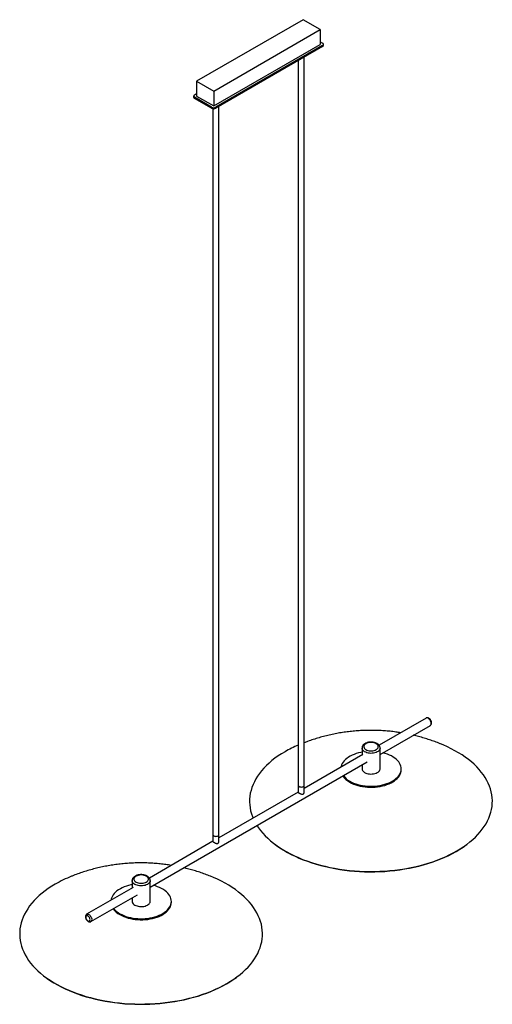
# Paper-space layout '_Isométrica' of a CAD drawing. Header units: millimetres. Extents: x -1069 to -286, y -693 to 938.
import ezdxf

# ---------------------------------------------------------------- set-up
doc = ezdxf.new("R2010")
doc.units = ezdxf.units.MM

psp = doc.layouts.new('_Isométrica')

# ---------------------------------------------------------------- linework, layer by layer
at = {"color": 7, "linetype": 'Continuous', "lineweight": 25}
for p, q in [((-599.1, 937.7), (-775.9, 835.7)), ((-570.8, 921.4), (-599.1, 937.7)), ((-747.6, 819.4), (-570.8, 921.4)), ((-570.8, 921.4), (-570.8, 896.9)), ((-747.6, 794.9), (-570.8, 896.9)), ((-570.8, 901), (-567.3, 899)), ((-565.8, 895.3), (-565.8, 896.9)), ((-567.3, 894.9), (-744, 792.8)), ((-567.3, 893.3), (-744, 791.2)), ((-567.3, 893.3), (-567.3, 894.9)), ((-607.6, 870), (-607.6, -341.3)), ((-597.6, -341.3), (-597.6, 875.7)), ((-775.9, 835.7), (-775.9, 811.2)), ((-775.9, 835.7), (-747.6, 819.4)), ((-779.4, 813.2), (-775.9, 815.3)), ((-747.6, 819.4), (-747.6, 794.9)), ((-780.9, 811.2), (-780.9, 809.6)), ((-751.1, 792.8), (-779.4, 809.2)), ((-779.4, 809.2), (-779.4, 807.5)), ((-751.1, 791.2), (-779.4, 807.5)), ((-775.9, 811.2), (-747.6, 794.9)), ((-751.1, 791.2), (-751.1, 792.8)), ((-749, 790.5), (-749, -423)), ((-744, 792.8), (-744, 791.2)), ((-739, -423), (-739, 794.1)), ((-395.4, -218.6), (-473.5, -263.6)), ((-471.7, -278.8), (-388.4, -230.7)), ((-501.7, -268.3), (-501.7, -279.9)), ((-471.7, -302.6), (-471.7, -268.3)), ((-852.8, -498.8), (-493.3, -291.2)), ((-500.3, -279.1), (-597.6, -335.3)), ((-501.7, -296.1), (-501.7, -302.6)), ((-436.7, -304.3), (-436.7, -302.6)), ((-607.6, -341.1), (-739, -416.9)), ((-749, -422.7), (-854.3, -483.5)), ((-646.4, -427.4), (-645.4, -428.1)), ((-328.5, -428.1), (-327.4, -427.4)), ((-882.8, -487.8), (-882.8, -499.9)), ((-852.8, -522.1), (-852.8, -487.8)), ((-881.3, -499), (-958.3, -543.5)), ((-951.3, -555.6), (-874.2, -511.1)), ((-882.8, -516.1), (-882.8, -522.1)), ((-817.8, -523.7), (-817.8, -522.1)), ((-1027.5, -646.8), (-1026.5, -647.6)), ((-709.6, -647.6), (-708.5, -646.8))]:
    psp.add_line(p, q, dxfattribs=at)
at = {"color": 8, "linetype": 'Continuous', "lineweight": 25, "flags": 128}
for points in [[(-387, -227.5), (-387.1, -226.1), (-387.4, -224.7), (-388, -223.3), (-388.8, -221.9), (-389.8, -220.7), (-390.8, -219.7), (-391.9, -218.9), (-393, -218.4), (-394, -218.2), (-395, -218.4), (-395.4, -218.6)], [(-497.3, -274.5), (-498.8, -273.5), (-500, -272.3), (-500.9, -271.1), (-501.5, -269.8), (-501.7, -268.5), (-501.7, -268.3)], [(-471.7, -268.4), (-471.7, -268.8), (-472, -270.1), (-472.7, -271.4), (-473.7, -272.6), (-475, -273.7), (-476.5, -274.7), (-478.3, -275.5), (-480.3, -276.2), (-482.5, -276.6), (-484.7, -276.9), (-487, -277), (-489.3, -276.9), (-491.5, -276.5), (-493.6, -276), (-495.6, -275.3), (-497.3, -274.5)], [(-878.4, -493.9), (-879.9, -492.9), (-881.1, -491.7), (-882, -490.5), (-882.6, -489.2), (-882.8, -487.9), (-882.8, -487.7)], [(-852.8, -487.8), (-852.9, -488.3), (-853.2, -489.6), (-853.8, -490.8), (-854.8, -492), (-856.1, -493.1), (-857.6, -494.1), (-859.4, -494.9), (-861.4, -495.6), (-863.6, -496.1), (-865.8, -496.3), (-868.1, -496.4), (-870.4, -496.3), (-872.6, -496), (-874.7, -495.4), (-876.7, -494.7), (-878.4, -493.9)], [(-958.3, -543.5), (-957.8, -543.3), (-956.9, -543.2), (-955.9, -543.3), (-954.8, -543.8), (-953.7, -544.6), (-952.6, -545.6), (-951.7, -546.9), (-950.9, -548.2), (-950.3, -549.6), (-949.9, -551.1), (-949.8, -552.4)]]:
    psp.add_lwpolyline(points, dxfattribs=at)
at = {"color": 7, "linetype": 'Continuous', "lineweight": 25, "flags": 128}
for points in [[(-495.2, -270.8), (-493.6, -271.6), (-491.8, -272.2), (-489.8, -272.6), (-487.8, -272.8), (-485.7, -272.8), (-483.6, -272.6), (-481.6, -272.2), (-479.8, -271.6), (-478.2, -270.8), (-476.9, -269.9), (-475.8, -268.8), (-475.1, -267.7), (-474.8, -266.5), (-474.8, -265.3), (-475.1, -264.1), (-475.8, -263), (-476.9, -261.9), (-478.2, -261), (-479.8, -260.2), (-481.6, -259.6), (-483.6, -259.2), (-485.7, -259), (-487.8, -259), (-489.8, -259.2), (-491.8, -259.6), (-493.6, -260.2), (-495.2, -261), (-496.5, -261.9), (-497.6, -263), (-498.3, -264.1), (-498.7, -265.3), (-498.7, -266.5), (-498.3, -267.7), (-497.6, -268.8), (-496.5, -269.9), (-495.2, -270.8)], [(-629.3, -274.3), (-635.1, -277.8), (-640.7, -281.4), (-646, -285.2), (-651, -289.1), (-655.7, -293.1), (-660.2, -297.3), (-664.3, -301.5), (-668.1, -305.9), (-671.7, -310.3), (-674.8, -314.8), (-677.7, -319.4), (-680.2, -324), (-682.4, -328.7), (-684.2, -333.5), (-685.7, -338.3), (-686.9, -343.1), (-687.7, -347.9), (-688.1, -352.8), (-688.2, -357.7), (-687.9, -362.5), (-687.3, -367.4), (-686.4, -372.2), (-685, -377), (-683.4, -381.8), (-682.4, -384.2)], [(-675.8, -396.6), (-673.3, -400.3), (-669.9, -404.8), (-666.3, -409.2), (-662.3, -413.5), (-658, -417.7), (-653.4, -421.8), (-648.5, -425.7), (-643.4, -429.6), (-637.9, -433.3), (-632.2, -436.9), (-626.2, -440.3), (-620, -443.6), (-613.6, -446.8), (-606.9, -449.7), (-600.1, -452.6), (-593, -455.2), (-585.7, -457.7), (-578.3, -460), (-570.7, -462.1), (-563, -464), (-555.1, -465.8), (-547.1, -467.3), (-539, -468.7), (-530.8, -469.9), (-522.6, -470.8), (-514.2, -471.6), (-505.9, -472.1), (-497.4, -472.5), (-489, -472.6), (-480.6, -472.6), (-472.2, -472.3), (-463.8, -471.9), (-455.4, -471.2), (-447.1, -470.4), (-438.9, -469.3), (-430.7, -468), (-422.7, -466.6), (-414.8, -464.9), (-407, -463.1), (-399.3, -461.1), (-391.8, -458.9), (-384.4, -456.5), (-377.3, -453.9), (-370.3, -451.2), (-363.5, -448.3), (-357, -445.2), (-350.6, -442), (-344.6, -438.6), (-338.7, -435.1), (-333.1, -431.4), (-327.8, -427.7), (-322.8, -423.8), (-318.1, -419.7), (-313.6, -415.6), (-309.5, -411.4), (-305.7, -407), (-302.2, -402.6), (-299, -398.1), (-296.1, -393.5), (-293.6, -388.9), (-291.4, -384.2), (-289.6, -379.4), (-288.1, -374.6), (-286.9, -369.8), (-286.1, -365), (-285.7, -360.1), (-285.6, -355.2), (-285.9, -350.4), (-286.5, -345.5), (-287.5, -340.7), (-288.8, -335.9), (-290.4, -331.1), (-292.5, -326.4), (-294.8, -321.7), (-297.5, -317.1), (-300.5, -312.5), (-303.9, -308.1), (-307.5, -303.7), (-311.5, -299.4), (-315.8, -295.2), (-320.4, -291.1), (-325.3, -287.2), (-330.5, -283.3), (-335.9, -279.6), (-341.6, -276), (-347.6, -272.6), (-353.8, -269.3), (-360.2, -266.1), (-366.9, -263.1), (-371.6, -261.2)], [(-501.7, -275.1), (-503.6, -275.5), (-507.5, -276.4), (-511.3, -277.5), (-514.8, -278.8), (-518.2, -280.2), (-521.3, -281.8), (-524.2, -283.5), (-526.9, -285.4), (-529.2, -287.4), (-531.3, -289.5), (-533, -291.7), (-534.4, -294), (-535.5, -296.3), (-536.2, -298.7), (-536.5, -300)], [(-522.1, -323), (-519, -324.7), (-515.7, -326.2), (-512.2, -327.5), (-508.5, -328.6), (-504.6, -329.6), (-500.7, -330.3), (-496.6, -330.9), (-492.5, -331.3), (-488.3, -331.5), (-484.1, -331.5), (-479.9, -331.2), (-475.8, -330.8), (-471.8, -330.2), (-467.8, -329.4), (-464, -328.3), (-460.4, -327.2), (-456.9, -325.8), (-453.6, -324.3), (-450.6, -322.6), (-447.9, -320.8), (-445.4, -318.9), (-443.2, -316.8), (-441.2, -314.6), (-439.7, -312.4), (-438.4, -310.1), (-437.5, -307.7), (-436.9, -305.3), (-436.7, -302.9), (-436.8, -300.5), (-437.3, -298.1), (-438.2, -295.7), (-439.3, -293.4), (-440.8, -291.2), (-442.6, -289), (-444.8, -286.9), (-447.2, -284.9), (-449.9, -283.1), (-452.9, -281.4), (-456.1, -279.8), (-459.5, -278.4), (-463.1, -277.2), (-466.9, -276.1), (-467.1, -276.1)], [(-522.1, -324.7), (-519, -326.3), (-515.7, -327.8), (-512.2, -329.1), (-508.5, -330.3), (-504.6, -331.2), (-500.7, -332), (-496.6, -332.6), (-492.5, -332.9), (-488.3, -333.1), (-484.1, -333.1), (-479.9, -332.9), (-475.8, -332.4), (-471.8, -331.8), (-467.8, -331), (-464, -330), (-460.4, -328.8), (-456.9, -327.4), (-453.6, -325.9), (-450.6, -324.2), (-447.9, -322.4), (-445.4, -320.5), (-443.2, -318.4), (-441.2, -316.3), (-439.7, -314), (-438.4, -311.7), (-437.5, -309.4), (-436.9, -307), (-436.7, -304.6), (-436.7, -304.3)], [(-501.7, -302.6), (-501.7, -302.8), (-501.5, -304.1), (-500.9, -305.4), (-500, -306.6), (-498.8, -307.7), (-497.3, -308.8)], [(-497.3, -308.8), (-495.6, -309.6), (-493.6, -310.3), (-491.5, -310.8), (-489.3, -311.2), (-487, -311.3), (-484.7, -311.2), (-482.5, -310.9), (-480.3, -310.5), (-478.3, -309.8), (-476.5, -309), (-475, -308), (-473.7, -306.9), (-472.7, -305.7), (-472, -304.4), (-471.7, -303.1), (-471.7, -302.6)], [(-606.2, -332), (-605.1, -332.4), (-603.8, -332.7), (-602.4, -332.8), (-601.1, -332.7), (-599.9, -332.3), (-598.9, -331.8), (-598.1, -331.2), (-597.7, -330.4), (-597.6, -329.9)], [(-606.2, -332), (-605.1, -332.4), (-603.8, -332.7), (-602.4, -332.8), (-601.1, -332.7), (-599.9, -332.3), (-598.9, -331.8), (-598.1, -331.2), (-597.7, -330.4), (-597.6, -329.9)], [(-747.6, -413.6), (-746.5, -414.1), (-745.2, -414.4), (-743.9, -414.5), (-742.5, -414.3), (-741.3, -414), (-740.3, -413.5), (-739.5, -412.8), (-739.1, -412.1), (-739, -411.6)], [(-747.6, -413.6), (-746.5, -414.1), (-745.2, -414.4), (-743.9, -414.5), (-742.5, -414.3), (-741.3, -414), (-740.3, -413.5), (-739.5, -412.8), (-739.1, -412.1), (-739, -411.6)], [(-645.4, -428.1), (-642.3, -430.3), (-636.9, -434), (-631.3, -437.6), (-625.3, -441), (-619.2, -444.3), (-612.8, -447.4), (-606.2, -450.4), (-599.3, -453.2), (-592.3, -455.8), (-585.1, -458.3), (-577.7, -460.5), (-570.2, -462.7), (-562.5, -464.6), (-554.7, -466.3), (-546.7, -467.8), (-538.7, -469.2), (-530.5, -470.4), (-522.3, -471.3), (-514, -472.1), (-505.7, -472.6), (-497.4, -473), (-489, -473.1), (-480.6, -473.1), (-472.3, -472.8), (-463.9, -472.4), (-455.6, -471.7), (-447.4, -470.9), (-439.2, -469.8), (-431.1, -468.5), (-423.1, -467.1), (-415.2, -465.5), (-407.5, -463.6), (-399.9, -461.6), (-392.4, -459.4), (-385.1, -457.1), (-378, -454.5), (-371, -451.8), (-364.3, -448.9), (-357.8, -445.9), (-351.5, -442.7), (-345.5, -439.3), (-339.7, -435.8), (-334.1, -432.2), (-328.9, -428.4), (-328.5, -428.1)], [(-1010.4, -493.7), (-1016.2, -497.2), (-1021.8, -500.9), (-1027.1, -504.6), (-1032.1, -508.5), (-1036.9, -512.6), (-1041.3, -516.7), (-1045.4, -520.9), (-1049.3, -525.3), (-1052.8, -529.7), (-1056, -534.2), (-1058.8, -538.8), (-1061.3, -543.4), (-1063.5, -548.1), (-1065.4, -552.9), (-1066.9, -557.7), (-1068, -562.5), (-1068.8, -567.4), (-1069.2, -572.2), (-1069.3, -577.1), (-1069.1, -581.9), (-1068.4, -586.8), (-1067.5, -591.6), (-1066.1, -596.4), (-1064.5, -601.2), (-1062.5, -605.9), (-1060.1, -610.6), (-1057.4, -615.2), (-1054.4, -619.8), (-1051.1, -624.2), (-1047.4, -628.6), (-1043.4, -632.9), (-1039.1, -637.1), (-1034.5, -641.2), (-1029.6, -645.2), (-1024.5, -649), (-1019, -652.7), (-1013.3, -656.3), (-1007.4, -659.7), (-1001.1, -663), (-994.7, -666.2), (-988, -669.2), (-981.2, -672), (-974.1, -674.6), (-966.8, -677.1), (-959.4, -679.4), (-951.8, -681.5), (-944.1, -683.5), (-936.2, -685.2), (-928.2, -686.8), (-920.1, -688.1), (-911.9, -689.3), (-903.7, -690.2), (-895.3, -691), (-887, -691.6), (-878.6, -691.9), (-870.1, -692.1), (-861.7, -692), (-853.3, -691.8), (-844.9, -691.3), (-836.5, -690.6), (-828.2, -689.8), (-820, -688.7), (-811.9, -687.5), (-803.8, -686), (-795.9, -684.4), (-788.1, -682.5), (-780.4, -680.5), (-772.9, -678.3), (-765.5, -675.9), (-758.4, -673.3), (-751.4, -670.6), (-744.6, -667.7), (-738.1, -664.6), (-731.8, -661.4), (-725.7, -658), (-719.8, -654.5), (-714.3, -650.9), (-709, -647.1), (-703.9, -643.2), (-699.2, -639.2), (-694.7, -635), (-690.6, -630.8), (-686.8, -626.4), (-683.3, -622), (-680.1, -617.5), (-677.2, -612.9), (-674.7, -608.3), (-672.5, -603.6), (-670.7, -598.8), (-669.2, -594), (-668, -589.2), (-667.3, -584.4), (-666.8, -579.5), (-666.7, -574.6), (-667, -569.8), (-667.6, -564.9), (-668.6, -560.1), (-669.9, -555.3), (-671.6, -550.5), (-673.6, -545.8), (-675.9, -541.1), (-678.6, -536.5), (-681.6, -532), (-685, -527.5), (-688.7, -523.1), (-692.6, -518.8), (-696.9, -514.6), (-701.5, -510.5), (-706.4, -506.6), (-711.6, -502.7), (-717, -499), (-722.7, -495.4), (-728.7, -492), (-734.9, -488.7), (-741.3, -485.5), (-748, -482.6), (-752.8, -480.6)], [(-876.3, -490.2), (-874.7, -491), (-872.9, -491.6), (-870.9, -492), (-868.9, -492.2), (-866.8, -492.2), (-864.7, -492), (-862.8, -491.6), (-860.9, -491), (-859.3, -490.2), (-858, -489.3), (-857, -488.2), (-856.2, -487.1), (-855.9, -485.9), (-855.9, -484.7), (-856.2, -483.5), (-857, -482.4), (-858, -481.3), (-859.3, -480.4), (-860.9, -479.6), (-862.8, -479), (-864.7, -478.6), (-866.8, -478.4), (-868.9, -478.4), (-870.9, -478.6), (-872.9, -479), (-874.7, -479.6), (-876.3, -480.4), (-877.7, -481.3), (-878.7, -482.4), (-879.4, -483.5), (-879.8, -484.7), (-879.8, -485.9), (-879.4, -487.1), (-878.7, -488.2), (-877.7, -489.3), (-876.3, -490.2)], [(-882.8, -494.5), (-884.8, -494.9), (-888.6, -495.8), (-892.4, -496.9), (-895.9, -498.2), (-899.3, -499.6), (-902.4, -501.2), (-905.3, -503), (-908, -504.8), (-910.3, -506.8), (-912.4, -508.9), (-914.1, -511.1), (-915.5, -513.4), (-916.6, -515.8), (-917.4, -518.1), (-917.7, -520.1)], [(-903.2, -542.5), (-900.1, -544.1), (-896.8, -545.6), (-893.3, -546.9), (-889.6, -548), (-885.7, -549), (-881.8, -549.8), (-877.7, -550.3), (-873.6, -550.7), (-869.4, -550.9), (-865.2, -550.9), (-861, -550.7), (-856.9, -550.2), (-852.9, -549.6), (-848.9, -548.8), (-845.1, -547.8), (-841.5, -546.6), (-838, -545.2), (-834.8, -543.7), (-831.7, -542), (-829, -540.2), (-826.5, -538.3), (-824.3, -536.2), (-822.4, -534.1), (-820.8, -531.8), (-819.5, -529.5), (-818.6, -527.2), (-818.1, -524.8), (-817.8, -522.4), (-818, -519.9), (-818.4, -517.5), (-819.3, -515.2), (-820.4, -512.8), (-821.9, -510.6), (-823.8, -508.4), (-825.9, -506.3), (-828.3, -504.4), (-831, -502.5), (-834, -500.8), (-837.2, -499.2), (-840.6, -497.8), (-844.2, -496.6), (-847.5, -495.7)], [(-903.2, -544.1), (-900.1, -545.7), (-896.8, -547.2), (-893.3, -548.5), (-889.6, -549.7), (-885.7, -550.6), (-881.8, -551.4), (-877.7, -552), (-873.6, -552.4), (-869.4, -552.5), (-865.2, -552.5), (-861, -552.3), (-856.9, -551.9), (-852.9, -551.2), (-848.9, -550.4), (-845.1, -549.4), (-841.5, -548.2), (-838, -546.9), (-834.8, -545.3), (-831.7, -543.7), (-829, -541.9), (-826.5, -539.9), (-824.3, -537.9), (-822.4, -535.7), (-820.8, -533.5), (-819.5, -531.2), (-818.6, -528.8), (-818.1, -526.4), (-817.8, -524), (-817.8, -523.7)], [(-882.8, -522.1), (-882.8, -522.2), (-882.6, -523.5), (-882, -524.8), (-881.1, -526), (-879.9, -527.2), (-878.4, -528.2)], [(-878.4, -528.2), (-876.7, -529), (-874.7, -529.7), (-872.6, -530.3), (-870.4, -530.6), (-868.1, -530.7), (-865.8, -530.6), (-863.6, -530.4), (-861.4, -529.9), (-859.4, -529.2), (-857.6, -528.4), (-856.1, -527.4), (-854.8, -526.3), (-853.8, -525.1), (-853.2, -523.9), (-852.9, -522.6), (-852.8, -522.1)], [(-952.6, -552.4), (-952.8, -551.2), (-953.2, -550), (-953.8, -548.8), (-954.5, -547.7), (-955.5, -546.8), (-956.4, -546.1), (-957.4, -545.8), (-958.2, -545.8), (-958.9, -546.2), (-959.4, -546.9), (-959.7, -547.8), (-959.7, -548.9), (-959.4, -550.1), (-958.9, -551.4), (-958.2, -552.5), (-957.4, -553.5), (-956.4, -554.3), (-955.5, -554.8), (-954.5, -554.9), (-953.8, -554.7), (-953.2, -554.2), (-952.8, -553.4), (-952.6, -552.4)], [(-1026.5, -647.6), (-1023.5, -649.8), (-1018, -653.5), (-1012.4, -657), (-1006.5, -660.4), (-1000.3, -663.7), (-993.9, -666.8), (-987.3, -669.8), (-980.4, -672.6), (-973.4, -675.2), (-966.2, -677.7), (-958.8, -680), (-951.3, -682.1), (-943.6, -684), (-935.8, -685.7), (-927.8, -687.3), (-919.8, -688.6), (-911.7, -689.8), (-903.4, -690.7), (-895.2, -691.5), (-886.8, -692), (-878.5, -692.4), (-870.1, -692.5), (-861.7, -692.5), (-853.4, -692.2), (-845, -691.8), (-836.7, -691.1), (-828.5, -690.3), (-820.3, -689.2), (-812.2, -688), (-804.2, -686.5), (-796.3, -684.9), (-788.6, -683.1), (-781, -681), (-773.5, -678.9), (-766.2, -676.5), (-759.1, -673.9), (-752.2, -671.2), (-745.4, -668.3), (-738.9, -665.3), (-732.6, -662.1), (-726.6, -658.7), (-720.8, -655.2), (-715.3, -651.6), (-710, -647.9), (-709.6, -647.6)]]:
    psp.add_lwpolyline(points, dxfattribs=at)
at = {"color": 7, "linetype": 'Continuous', "lineweight": 25}
for centre, radius, start, end in [((-568, 896.9), 2.18, 290.7834, 69.2166), ((-568.3, 895.5), 2.51, 294.3747, 354.3052), ((-778.4, 809.8), 2.51, 185.6948, 245.6253), ((-778.6, 811.2), 2.18, 110.7834, 249.2166), ((-747.6, 799.7), 7.69, 242.6097, 297.3903), ((-747.6, 798), 7.69, 242.6097, 297.3903), ((-524, -457.6), 211.4, 113.3063, 119.8656), ((-506.6, -295.9), 32.7, 214.6591, 241.7527), ((-505.4, -292.8), 34.5, 217.8369, 241.192), ((-605.1, -329.7), 2.49, 185.3828, 245.9373), ((-746.6, -411.3), 2.49, 185.3828, 245.9373), ((-903, -681), 215.9, 111.8362, 119.8128), ((-886.9, -514.3), 34, 216.0376, 241.2913), ((-886.4, -512), 34.8, 218.8363, 241.1368)]:
    psp.add_arc(centre, radius, start, end, dxfattribs=at)
at = {"color": 8, "linetype": 'Continuous', "lineweight": 25}
for centre, start, end in [((-390.4, -227.9), 304.916, 6.3962), ((-953.2, -552.8), 305.102, 6.3786)]:
    psp.add_arc(centre, 3.44, start, end, dxfattribs=at)
at = {"color": 7, "linetype": 'Continuous', "lineweight": 25}
for points, knots in [([(-386.4, -226.7), (-386.4, -226.4), (-386.4, -225.7), (-386.6, -224.5), (-387.1, -223.1), (-387.9, -221.8), (-388.7, -220.6), (-389.8, -219.6), (-390.9, -218.8), (-392, -218.2), (-393.1, -218), (-394.2, -218.1), (-395, -218.3), (-395.3, -218.5), (-395.4, -218.6)], [0, 0, 0, 0, 0.054785, 0.151863, 0.24866, 0.345219, 0.442127, 0.540123, 0.640226, 0.732055, 0.818565, 0.900203, 0.979421, 1, 1, 1, 1]), ([(-388.4, -230.6), (-388.2, -230.5), (-387.7, -230.2), (-387.1, -229.4), (-386.6, -228.5), (-386.4, -227.5), (-386.4, -226.9), (-386.4, -226.7)], [0, 0, 0, 0, 0.156644, 0.38635, 0.616695, 0.85851, 1, 1, 1, 1]), ([(-437.6, -242.9), (-440.3, -242.5), (-446.1, -241.6), (-455.3, -240.5), (-465, -239.7), (-474.7, -239.2), (-484.5, -238.9), (-494.4, -239), (-504.2, -239.4), (-514.1, -240.1), (-524, -241.1), (-533.9, -242.5), (-543.7, -244.1), (-553.5, -246.1), (-563.2, -248.4), (-572.9, -251), (-582.5, -254), (-590.7, -256.8), (-595.7, -258.7), (-597.6, -259.4)], [0, 0, 0, 0, 0.049836, 0.109483, 0.169326, 0.229362, 0.289589, 0.350007, 0.410614, 0.471406, 0.532379, 0.593522, 0.65482, 0.716256, 0.777803, 0.839434, 0.901118, 0.962822, 1, 1, 1, 1]), ([(-471.7, -268.4), (-471.7, -267.9), (-471.8, -267), (-472.2, -265.7), (-472.9, -264.3), (-473.8, -263.1), (-475.1, -261.9), (-476.6, -260.9), (-478.3, -260), (-480.2, -259.3), (-482.2, -258.8), (-484.4, -258.5), (-486.5, -258.4), (-488.7, -258.5), (-490.9, -258.7), (-492.9, -259.2), (-494.9, -259.9), (-496.7, -260.8), (-498.3, -261.8), (-499.6, -263.1), (-500.6, -264.3), (-501.3, -265.7), (-501.7, -267), (-501.7, -267.9), (-501.7, -268.3)], [0, 0, 0, 0, 0.035997, 0.078012, 0.120319, 0.16385, 0.209154, 0.256191, 0.304376, 0.352954, 0.401421, 0.449698, 0.497845, 0.545981, 0.594226, 0.642702, 0.69156, 0.740918, 0.790779, 0.840697, 0.884237, 0.926096, 0.971174, 1, 1, 1, 1]), ([(-371.7, -261.1), (-371.8, -261.1), (-374.7, -259.9), (-380.7, -257.6), (-389.6, -254.5), (-398.7, -251.7), (-407.7, -249.1), (-413.7, -247.7), (-416.7, -247)], [0, 0, 0, 0, 0.004844, 0.204657, 0.40518, 0.606432, 0.808423, 1, 1, 1, 1]), ([(-607.6, -341.3), (-607.6, -341.3), (-607.7, -341.5), (-607.3, -341.8), (-606.6, -342.4), (-605.5, -343), (-604.2, -343.6), (-602.8, -344.2), (-601.3, -344.6), (-600, -344.7), (-598.9, -344.3), (-598.2, -343.5), (-597.7, -342.4), (-597.7, -341.6), (-597.7, -341.3)], [0, 0, 0, 0, 0.009799, 0.128426, 0.216676, 0.305138, 0.389481, 0.481572, 0.59036, 0.682172, 0.756734, 0.831334, 0.931376, 1, 1, 1, 1]), ([(-749, -423), (-749, -423), (-749.1, -423.1), (-748.8, -423.4), (-748, -424), (-746.9, -424.6), (-745.6, -425.2), (-744.2, -425.8), (-742.7, -426.3), (-741.4, -426.3), (-740.4, -425.9), (-739.6, -425.1), (-739.1, -424.1), (-739.1, -423.3), (-739.1, -423)], [0, 0, 0, 0, 0.009799, 0.128426, 0.216676, 0.305138, 0.389481, 0.481572, 0.59036, 0.682172, 0.756734, 0.831334, 0.931376, 1, 1, 1, 1]), ([(-817.9, -462.5), (-820.8, -462), (-827, -461), (-836.4, -460), (-846.1, -459.1), (-855.9, -458.6), (-865.7, -458.4), (-875.5, -458.4), (-885.4, -458.8), (-895.2, -459.5), (-905.1, -460.6), (-915, -461.9), (-924.8, -463.5), (-934.6, -465.5), (-944.3, -467.8), (-954, -470.4), (-963.6, -473.4), (-973.1, -476.7), (-979.7, -479.1), (-983, -480.5), (-983.3, -480.6)], [0, 0, 0, 0, 0.053031, 0.110656, 0.16847, 0.226471, 0.284657, 0.343027, 0.401579, 0.46031, 0.519216, 0.578286, 0.637507, 0.69686, 0.756321, 0.815863, 0.875455, 0.935068, 0.99467, 1, 1, 1, 1]), ([(-752.8, -480.6), (-752.9, -480.5), (-755.9, -479.3), (-761.8, -477.1), (-770.8, -473.9), (-779.8, -471.1), (-788.6, -468.6), (-794.4, -467.2), (-797.1, -466.6)], [0, 0, 0, 0, 0.004921, 0.207913, 0.411627, 0.616081, 0.821286, 1, 1, 1, 1]), ([(-852.8, -487.8), (-852.9, -487.4), (-852.9, -486.5), (-853.3, -485.1), (-854, -483.7), (-855, -482.5), (-856.2, -481.3), (-857.7, -480.3), (-859.4, -479.4), (-861.3, -478.7), (-863.3, -478.2), (-865.5, -477.9), (-867.7, -477.8), (-869.8, -477.9), (-872, -478.2), (-874, -478.6), (-876, -479.3), (-877.8, -480.2), (-879.4, -481.3), (-880.7, -482.5), (-881.7, -483.8), (-882.4, -485.2), (-882.8, -486.5), (-882.8, -487.3), (-882.8, -487.7)], [0, 0, 0, 0, 0.035997, 0.078012, 0.120319, 0.16385, 0.209154, 0.256191, 0.304376, 0.352954, 0.401421, 0.449698, 0.497845, 0.545981, 0.594226, 0.642702, 0.69156, 0.740918, 0.790779, 0.840697, 0.884237, 0.926096, 0.971174, 1, 1, 1, 1]), ([(-958.2, -543.5), (-958.5, -543.7), (-959, -544), (-959.6, -544.8), (-960.1, -545.8), (-960.3, -546.9), (-960.3, -548.2), (-960, -549.6), (-959.6, -550.9), (-958.9, -552.3), (-958, -553.5), (-957, -554.5), (-955.9, -555.3), (-954.7, -555.9), (-953.6, -556.1), (-952.5, -556.1), (-951.7, -555.9), (-951.4, -555.6), (-951.3, -555.6)], [0, 0, 0, 0, 0.049487, 0.10939, 0.169697, 0.233159, 0.300913, 0.371681, 0.442948, 0.514026, 0.585316, 0.657365, 0.730907, 0.798738, 0.86276, 0.923082, 0.981467, 1, 1, 1, 1])]:
    psp.add_open_spline(points, degree=3, knots=knots, dxfattribs=at)

doc.saveas('drawing.dxf')
